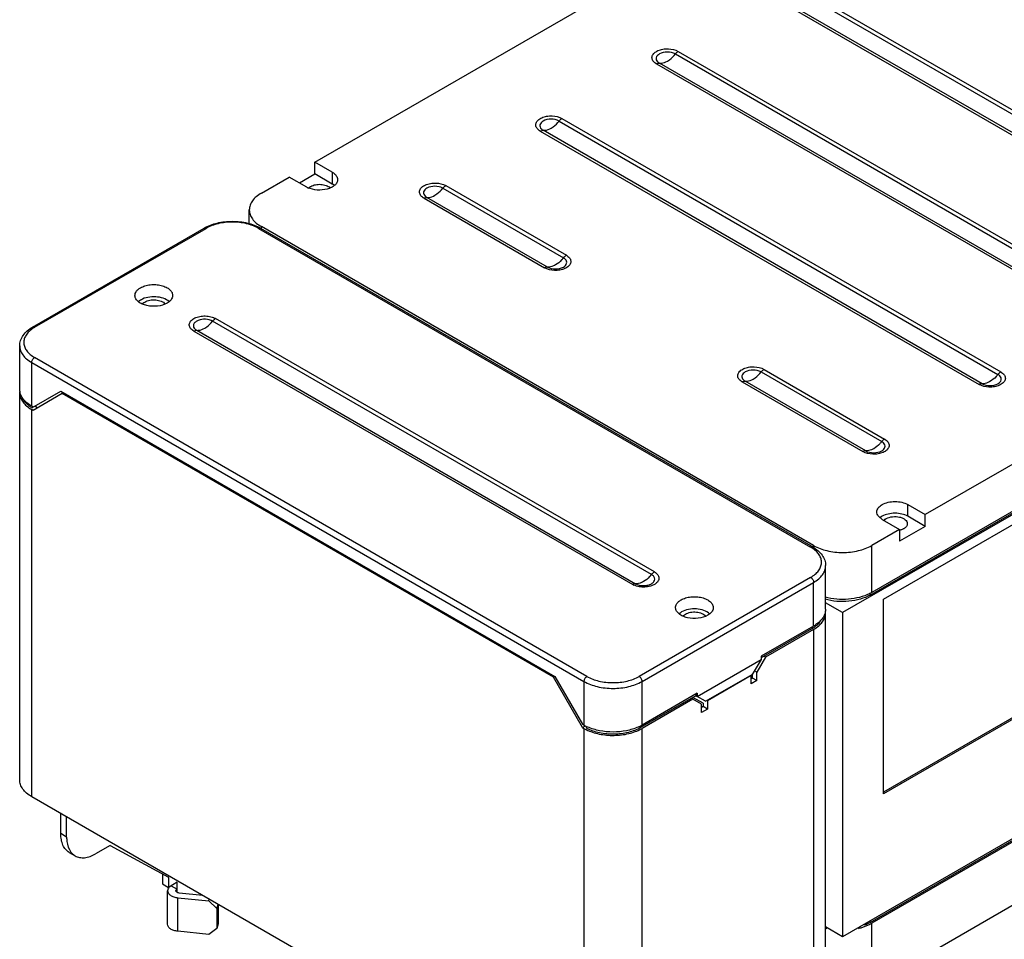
# Model space of a CAD drawing. Header units: millimetres. Extents: x 90 to 697, y 280 to 818.
# Tile 2 of 5: x 90 to 329, y 404 to 628. Entities that reach past the tile are written whole.
import ezdxf

# ---------------------------------------------------------------- set-up
doc = ezdxf.new("R2010")
doc.units = ezdxf.units.MM
doc.header["$LTSCALE"] = 71.432135
doc.layers.get('0').update_dxf_attribs({"linetype": 'CONTINUOUS'})

msp = doc.modelspace()

# ---------------------------------------------------------------- linework, layer by layer
at = {"color": 7, "linetype": 'Continuous'}
for p, q in [((161.63, 592.86), (419.08, 741.5)), ((673.56, 704.71), (290.04, 483.28)), ((567.58, 655.77), (310.12, 507.13)), ((296.76, 487.57), (578.54, 650.26)), ((578.89, 650.87), (297.11, 488.18)), ((277.62, 635.52), (384.4, 573.88)), ((278.33, 636.15), (385.1, 574.5)), ((273.04, 633.09), (379.81, 571.45)), ((380.52, 571.64), (273.74, 633.28)), ((673.56, 625.87), (290.04, 404.45)), ((296.76, 407.92), (673.56, 625.47)), ((673.56, 625.06), (297.11, 407.72)), ((249.34, 619.19), (356.11, 557.55)), ((250.05, 619.82), (356.82, 558.17)), ((244.75, 616.76), (351.53, 555.12)), ((352.23, 555.31), (245.46, 616.95)), ((297.11, 392.37), (673.56, 609.71)), ((221.06, 602.86), (327.83, 541.22)), ((221.76, 603.49), (328.53, 541.84)), ((216.47, 600.43), (323.24, 538.79)), ((323.95, 538.98), (217.18, 600.62)), ((161.63, 590), (161.63, 592.86)), ((165.87, 590.41), (161.63, 592.86)), ((157.88, 587.84), (161.63, 590)), ((165.87, 587.55), (161.63, 590)), ((165.87, 590.41), (165.87, 587.55)), ((148.62, 585.34), (155.41, 589.26)), ((159.65, 586.81), (155.41, 589.26)), ((193.48, 587.16), (222.82, 570.22)), ((192.77, 586.53), (222.12, 569.59)), ((188.19, 584.1), (217.53, 567.16)), ((218.24, 567.35), (188.89, 584.29)), ((145.69, 577.82), (145.69, 581.26)), ((92.96, 552.73), (134.68, 576.82)), ((93.46, 552.69), (135.18, 576.77)), ((134.68, 576.82), (135.18, 576.77)), ((147.91, 576.77), (148.41, 576.82)), ((147.91, 576.77), (282.26, 499.21)), ((148.41, 576.82), (282.76, 499.26)), ((148.62, 576.7), (148.62, 577.18)), ((282.97, 499.61), (148.62, 577.18)), ((243.54, 492.56), (136.77, 554.2)), ((244.25, 493.18), (137.47, 554.83)), ((93.46, 552.69), (92.96, 552.73)), ((132.18, 551.77), (238.96, 490.13)), ((132.89, 551.96), (239.66, 490.32)), ((89.83, 537.58), (89.83, 548.19)), ((92.76, 533.5), (92.76, 544.11)), ((92.76, 544.11), (227.11, 466.55)), ((227.81, 467.77), (93.46, 545.34)), ((270.2, 541.83), (299.55, 524.89)), ((270.91, 542.46), (300.25, 525.51)), ((265.61, 539.4), (294.96, 522.46)), ((295.66, 522.65), (266.32, 539.59)), ((89.83, 442.58), (89.83, 536.76)), ((92.77, 533.09), (99.83, 537.17)), ((99.83, 537.17), (220.04, 467.77)), ((100.18, 536.56), (100.53, 536.76)), ((100.18, 536.56), (93.11, 532.48)), ((219.68, 467.57), (100.18, 536.56)), ((93.11, 533.29), (92.76, 533.5)), ((92.76, 438.5), (92.76, 532.68)), ((93.11, 532.48), (92.76, 532.68)), ((93.82, 533.29), (93.82, 533.7)), ((94.17, 533.09), (93.82, 533.29)), ((299.94, 486.55), (377.01, 531.05)), ((305.88, 506.72), (305.88, 509.58)), ((305.88, 509.58), (310.12, 507.13)), ((299.66, 505.98), (303.9, 503.53)), ((310.12, 504.27), (305.88, 506.72)), ((310.12, 504.27), (310.12, 507.13)), ((303.9, 503.53), (297.11, 499.61)), ((310.12, 504.27), (303.9, 500.68)), ((303.9, 503.53), (303.9, 500.68)), ((282.76, 499.26), (282.26, 499.21)), ((282.97, 499.61), (282.97, 499.07)), ((297.11, 488.18), (297.11, 499.61)), ((285.9, 484.1), (285.9, 494.72)), ((282.26, 491.86), (240.54, 467.77)), ((241.25, 466.55), (282.97, 490.63)), ((282.97, 480.02), (282.97, 490.63)), ((296.76, 487.57), (296.76, 488.07)), ((299.94, 439.19), (299.94, 486.55)), ((290.04, 483.28), (285.9, 485.68)), ((376.66, 483.9), (299.94, 439.6)), ((285.9, 389.1), (285.9, 483.28)), ((290.04, 483.28), (290.04, 404.45)), ((377.01, 483.69), (299.94, 439.19)), ((282.97, 480.02), (270.24, 472.67)), ((282.61, 479.41), (270.24, 472.26)), ((282.97, 479.2), (271.3, 472.47)), ((282.61, 479.81), (282.61, 479.41)), ((282.97, 479.2), (282.97, 385.02)), ((271.3, 472.47), (269.18, 468.79)), ((270.24, 472.67), (270.24, 471.85)), ((271.3, 472.47), (270.95, 472.67)), ((254.68, 462.87), (270.24, 471.85)), ((270.24, 471.85), (268.01, 468.24)), ((219.68, 467.57), (220.04, 467.77)), ((226.75, 455.32), (219.68, 467.57)), ((220.04, 467.77), (226.75, 456.14)), ((256.69, 461.71), (268.01, 468.24)), ((267.77, 467.98), (257.16, 461.85)), ((267.65, 468.04), (267.77, 467.98)), ((267.77, 465.93), (267.77, 467.98)), ((268.12, 467.36), (267.77, 467.16)), ((268.12, 467.36), (268.12, 468.42)), ((269.18, 466.75), (268.12, 467.36)), ((269.18, 468.79), (268.57, 469.15)), ((269.18, 466.75), (269.18, 468.79)), ((227.11, 466.55), (227.11, 455.93)), ((241.25, 455.93), (241.25, 466.55)), ((269.18, 466.75), (267.77, 465.93)), ((254.33, 463.08), (240.9, 455.32)), ((254.68, 463.69), (241.25, 455.93)), ((253.27, 462.46), (253.62, 462.26)), ((256.1, 461.24), (253.62, 462.67)), ((254.33, 463.48), (254.33, 463.08)), ((254.33, 463.08), (254.68, 462.87)), ((254.68, 463.69), (254.68, 462.87)), ((256.69, 461.71), (254.68, 462.87)), ((253.62, 462.26), (241.25, 455.12)), ((255.74, 461.03), (253.62, 462.26)), ((255.74, 458.99), (255.74, 461.03)), ((256.1, 460.42), (255.74, 460.22)), ((256.1, 461.24), (256.1, 460.42)), ((257.16, 459.81), (256.1, 460.42)), ((257.16, 461.85), (257.05, 461.92)), ((257.16, 461.85), (257.16, 459.81)), ((257.16, 459.81), (255.74, 458.99)), ((227.11, 455.93), (226.75, 456.14)), ((226.75, 455.32), (227.46, 455.73)), ((226.75, 455.32), (227.11, 455.12)), ((240.9, 455.32), (240.9, 455.77)), ((227.11, 455.12), (227.11, 360.93)), ((241.25, 360.93), (241.25, 455.12)), ((227.11, 360.93), (92.76, 438.5)), ((99.83, 429.52), (99.83, 434.42)), ((101.24, 428.7), (101.24, 433.6)), ((101.24, 428.7), (99.83, 429.52)), ((111.85, 426.66), (108.31, 424.62)), ((111.85, 426.66), (125.99, 418.9)), ((101.9, 424.94), (103.31, 424.12)), ((124.58, 419.68), (124.58, 417.27)), ((124.58, 417.27), (125.99, 416.45)), ((125.99, 418.9), (125.99, 416.45)), ((128.11, 417.68), (125.99, 416.45)), ((126.7, 416.86), (128.11, 416.04)), ((128.11, 415.25), (128.11, 417.68)), ((125.82, 407.47), (125.82, 415.64)), ((127.82, 415.64), (128.11, 416.04)), ((134.35, 414.49), (128.64, 415.07)), ((128.3, 405.76), (128.3, 413.93)), ((128.3, 413.93), (135.82, 413.16)), ((135.82, 413.16), (135.94, 413.57)), ((137.79, 411.33), (135.82, 413.16)), ((137.79, 411.33), (138.09, 412.32)), ((138.14, 412.3), (138.14, 407.57)), ((137.79, 411.33), (137.79, 406.43)), ((138.14, 407.57), (137.79, 406.43)), ((296.76, 407.92), (296.76, 408.33)), ((297.11, 389.51), (297.11, 407.72)), ((135.82, 405), (128.3, 405.76)), ((137.79, 406.43), (135.82, 405)), ((290.04, 404.45), (285.9, 406.84))]:
    msp.add_line(p, q, dxfattribs=at)
for centre, radius, start, end in [((161.86, 590.65), 4.43, 240.0622, 244.6525), ((97.52, 545.66), 8.11, 119.9828, 122.7575), ((93.18, 536.76), 3.36, 172.992, 179.9895), ((97.13, 540.28), 8.77, 236.8087, 238.4628), ((97.08, 539.82), 7.99, 235.3739, 237.325), ((97.34, 540.61), 9.16, 238.4619, 240.0058), ((97.63, 539.91), 7.63, 236.9858, 240.0211), ((301.18, 503.93), 3.17, 128.7085, 129.9441), ((278.21, 492.18), 8.11, 57.2429, 60.0177), ((240.86, 493.43), 3.81, 240.0536, 245.2246), ((241.06, 492.74), 2.8, 240.0688, 245.2399), ((292.22, 496.65), 9.78, 297.2243, 299.978), ((282.54, 483.28), 3.36, 0.0105, 7.0075), ((278.44, 486.64), 8.35, 299.9523, 304.5501), ((278.49, 486.96), 8.96, 299.9771, 303.1747), ((231.94, 464.31), 9.67, 240.0119, 242.0116), ((232.36, 465.1), 10.57, 242.0314, 245.4442), ((232.62, 465.66), 11.19, 245.4143, 245.7198), ((235.89, 465.33), 10.83, 294.2649, 296.7566), ((236.31, 464.49), 9.88, 296.744, 299.9706), ((232.07, 463.73), 9.94, 240.0371, 243.6494), ((236.47, 463.4), 9.57, 298.6501, 299.9947), ((127.38, 415.33), 1.64, 138.4463, 139.769), ((289.6, 420.63), 14.57, 254.7417, 256.558)]:
    msp.add_arc(centre, radius, start, end, dxfattribs=at)
msp.add_ellipse((234.18, 459.61), major_axis=(-6.72, 11.64), ratio=0.577347, start_param=1.570792, end_param=1.623448, dxfattribs=at)
for points, knots in [([(244.17, 617.2), (243.97, 617.4), (243.63, 617.87), (243.65, 618.76), (244.22, 619.52), (245.15, 620.07), (246.33, 620.41), (248.02, 620.51), (249.33, 620.23), (250.05, 619.82)], [0, 0, 0, 0, 0.099654, 0.18933, 0.290159, 0.413598, 0.557574, 0.712197, 1, 1, 1, 1]), ([(245.46, 619.19), (245.11, 618.99), (244.61, 618.53), (244.67, 617.72), (244.89, 617.41), (245.03, 617.27)], [0, 0, 0, 0, 0.522838, 0.748015, 1, 1, 1, 1]), ([(249.34, 619.19), (248.76, 619.53), (247.4, 619.79), (246.04, 619.53), (245.46, 619.19)], [0, 0, 0, 0, 0.500117, 1, 1, 1, 1]), ([(247.4, 617.47), (247.57, 617.57), (248.3, 618.05), (248.92, 618.67), (249.34, 619.19)], [0, 0, 0, 0, 0.232517, 1, 1, 1, 1]), ([(249.34, 619.19), (249.39, 619.26), (249.6, 619.5), (249.85, 619.7), (250.05, 619.82)], [0, 0, 0, 0, 0.266266, 1, 1, 1, 1]), ([(244.75, 616.76), (244.7, 616.79), (244.49, 616.92), (244.3, 617.07), (244.17, 617.2)], [0, 0, 0, 0, 0.263446, 1, 1, 1, 1]), ([(244.75, 616.76), (244.81, 616.8), (245.03, 616.91), (245.28, 616.97), (245.46, 616.95)], [0, 0, 0, 0, 0.27974, 1, 1, 1, 1]), ([(245.03, 617.27), (245.06, 617.24), (245.19, 617.12), (245.34, 617.02), (245.46, 616.95)], [0, 0, 0, 0, 0.237029, 1, 1, 1, 1]), ([(245.46, 616.95), (245.61, 616.94), (246.29, 616.95), (246.95, 617.21), (247.4, 617.47)], [0, 0, 0, 0, 0.224587, 1, 1, 1, 1]), ([(215.89, 600.87), (215.68, 601.07), (215.35, 601.54), (215.37, 602.43), (215.94, 603.19), (216.86, 603.74), (218.05, 604.08), (219.73, 604.19), (221.04, 603.9), (221.76, 603.49)], [0, 0, 0, 0, 0.099654, 0.18933, 0.290159, 0.413598, 0.557574, 0.712197, 1, 1, 1, 1]), ([(217.18, 602.86), (216.83, 602.66), (216.33, 602.2), (216.38, 601.39), (216.61, 601.08), (216.75, 600.94)], [0, 0, 0, 0, 0.522838, 0.748015, 1, 1, 1, 1]), ([(221.06, 602.86), (220.48, 603.2), (219.12, 603.46), (217.75, 603.2), (217.18, 602.86)], [0, 0, 0, 0, 0.500117, 1, 1, 1, 1]), ([(219.12, 601.14), (219.29, 601.24), (220.02, 601.72), (220.64, 602.34), (221.06, 602.86)], [0, 0, 0, 0, 0.232517, 1, 1, 1, 1]), ([(221.06, 602.86), (221.11, 602.93), (221.32, 603.17), (221.56, 603.37), (221.76, 603.49)], [0, 0, 0, 0, 0.266266, 1, 1, 1, 1]), ([(216.47, 600.43), (216.41, 600.46), (216.21, 600.59), (216.01, 600.74), (215.89, 600.87)], [0, 0, 0, 0, 0.263446, 1, 1, 1, 1]), ([(216.47, 600.43), (216.53, 600.47), (216.75, 600.58), (217, 600.64), (217.18, 600.62)], [0, 0, 0, 0, 0.27974, 1, 1, 1, 1]), ([(216.75, 600.94), (216.78, 600.91), (216.91, 600.79), (217.06, 600.69), (217.18, 600.62)], [0, 0, 0, 0, 0.237029, 1, 1, 1, 1]), ([(217.18, 600.62), (217.33, 600.61), (218.01, 600.62), (218.66, 600.88), (219.12, 601.14)], [0, 0, 0, 0, 0.224587, 1, 1, 1, 1]), ([(165.87, 590.41), (166.23, 590.2), (166.86, 589.72), (167.16, 588.95), (167.16, 588.61)], [0, 0, 0, 0, 0.550853, 1, 1, 1, 1]), ([(167.16, 588.61), (167.16, 588.37), (167.02, 587.84), (166.47, 587.18), (165.65, 586.65), (164.23, 586.13), (162.25, 585.97), (160.66, 586.32), (159.96, 586.65)], [0, 0, 0, 0, 0.08692, 0.18553, 0.301237, 0.433179, 0.723128, 1, 1, 1, 1]), ([(160.21, 586.66), (160.3, 586.75), (160.44, 586.86), (160.6, 586.95), (160.64, 586.98)], [0, 0, 0, 0, 0.738576, 1, 1, 1, 1]), ([(160.64, 586.98), (160.99, 587.18), (161.81, 587.45), (163.1, 587.53), (164.33, 587.29), (165.05, 586.91), (165.32, 586.66)], [0, 0, 0, 0, 0.245539, 0.516825, 0.778706, 1, 1, 1, 1]), ([(187.6, 584.54), (187.4, 584.74), (187.06, 585.21), (187.09, 586.1), (187.66, 586.86), (188.58, 587.41), (189.76, 587.75), (191.45, 587.86), (192.76, 587.57), (193.48, 587.16)], [0, 0, 0, 0, 0.099654, 0.18933, 0.290159, 0.413598, 0.557574, 0.712197, 1, 1, 1, 1]), ([(192.77, 586.53), (192.2, 586.87), (190.83, 587.13), (189.47, 586.87), (188.89, 586.53)], [0, 0, 0, 0, 0.500117, 1, 1, 1, 1]), ([(192.77, 586.53), (192.82, 586.6), (193.03, 586.84), (193.28, 587.04), (193.48, 587.16)], [0, 0, 0, 0, 0.266266, 1, 1, 1, 1]), ([(148.62, 585.34), (148.18, 585.09), (147.38, 584.54), (146.43, 583.54), (145.83, 582.44), (145.69, 581.64), (145.69, 581.26)], [0, 0, 0, 0, 0.289705, 0.549091, 0.782218, 1, 1, 1, 1]), ([(188.19, 584.1), (188.13, 584.14), (187.92, 584.26), (187.73, 584.41), (187.6, 584.54)], [0, 0, 0, 0, 0.263446, 1, 1, 1, 1]), ([(188.89, 586.53), (188.54, 586.33), (188.04, 585.87), (188.1, 585.06), (188.33, 584.75), (188.46, 584.61)], [0, 0, 0, 0, 0.522838, 0.748015, 1, 1, 1, 1]), ([(188.46, 584.61), (188.49, 584.58), (188.63, 584.46), (188.77, 584.36), (188.89, 584.29)], [0, 0, 0, 0, 0.237029, 1, 1, 1, 1]), ([(188.89, 584.29), (189.04, 584.28), (189.72, 584.29), (190.38, 584.55), (190.83, 584.81)], [0, 0, 0, 0, 0.224587, 1, 1, 1, 1]), ([(190.83, 584.81), (191.01, 584.91), (191.73, 585.39), (192.35, 586.01), (192.77, 586.53)], [0, 0, 0, 0, 0.232517, 1, 1, 1, 1]), ([(188.19, 584.1), (188.25, 584.14), (188.46, 584.25), (188.72, 584.31), (188.89, 584.29)], [0, 0, 0, 0, 0.27974, 1, 1, 1, 1]), ([(145.69, 581.26), (145.69, 580.88), (145.83, 580.09), (146.43, 578.98), (147.38, 577.98), (148.18, 577.43), (148.62, 577.18)], [0, 0, 0, 0, 0.217782, 0.450908, 0.710295, 1, 1, 1, 1]), ([(134.68, 576.82), (135.67, 577.39), (137.93, 578.22), (141.55, 578.61), (145.16, 578.22), (147.43, 577.39), (148.41, 576.82)], [0, 0, 0, 0, 0.239144, 0.500002, 0.760859, 1, 1, 1, 1]), ([(147.91, 576.77), (147.01, 577.29), (144.91, 578.05), (141.55, 578.42), (138.19, 578.05), (136.09, 577.29), (135.18, 576.77)], [0, 0, 0, 0, 0.237229, 0.500001, 0.762772, 1, 1, 1, 1]), ([(222.82, 570.22), (222.76, 570.18), (222.5, 570.01), (222.27, 569.78), (222.12, 569.59)], [0, 0, 0, 0, 0.232517, 1, 1, 1, 1]), ([(222.82, 570.22), (222.88, 570.18), (223.09, 570.05), (223.29, 569.89), (223.42, 569.76)], [0, 0, 0, 0, 0.264013, 1, 1, 1, 1]), ([(223.42, 569.76), (223.62, 569.56), (223.95, 569.09), (223.91, 568.2), (223.34, 567.45), (222.41, 566.9), (221.23, 566.57), (219.55, 566.47), (218.25, 566.75), (217.53, 567.16)], [0, 0, 0, 0, 0.099138, 0.188797, 0.289947, 0.41369, 0.557797, 0.71239, 1, 1, 1, 1]), ([(220.18, 567.87), (220.01, 567.78), (219.41, 567.47), (218.72, 567.31), (218.24, 567.35)], [0, 0, 0, 0, 0.279722, 1, 1, 1, 1]), ([(222.12, 569.59), (221.97, 569.41), (221.4, 568.76), (220.73, 568.19), (220.18, 567.87)], [0, 0, 0, 0, 0.266266, 1, 1, 1, 1]), ([(222.56, 569.26), (222.53, 569.29), (222.39, 569.42), (222.24, 569.52), (222.12, 569.59)], [0, 0, 0, 0, 0.236517, 1, 1, 1, 1]), ([(222.12, 567.35), (222.46, 567.55), (222.96, 568.01), (222.91, 568.81), (222.69, 569.12), (222.56, 569.26)], [0, 0, 0, 0, 0.52381, 0.748987, 1, 1, 1, 1]), ([(218.24, 567.35), (218.18, 567.36), (217.93, 567.35), (217.7, 567.26), (217.53, 567.16)], [0, 0, 0, 0, 0.22457, 1, 1, 1, 1]), ([(218.24, 567.35), (218.81, 567.02), (220.18, 566.76), (221.54, 567.02), (222.12, 567.35)], [0, 0, 0, 0, 0.500017, 1, 1, 1, 1]), ([(119.21, 562.31), (119.56, 562.51), (120.34, 562.83), (121.61, 563.08), (122.96, 563.11), (124.26, 562.92), (125.42, 562.51), (126.33, 561.93), (126.93, 561.19), (127.05, 560.61), (127.03, 560.34)], [0, 0, 0, 0, 0.129604, 0.272279, 0.420386, 0.565212, 0.698683, 0.815084, 0.91338, 1, 1, 1, 1]), ([(117.87, 560.34), (117.86, 560.53), (117.91, 560.91), (118.18, 561.44), (118.62, 561.93), (119, 562.19), (119.21, 562.31)], [0, 0, 0, 0, 0.218048, 0.450181, 0.709148, 1, 1, 1, 1]), ([(125.7, 558.57), (125, 558.17), (123.33, 557.71), (121.22, 557.8), (119.66, 558.3), (118.73, 558.84), (118.08, 559.52), (117.89, 560.08), (117.87, 560.34)], [0, 0, 0, 0, 0.268151, 0.558427, 0.692848, 0.811466, 0.912378, 1, 1, 1, 1]), ([(119.34, 559.38), (119.29, 559.35), (119.08, 559.22), (118.89, 559.08), (118.75, 558.96)], [0, 0, 0, 0, 0.260659, 1, 1, 1, 1]), ([(126.16, 558.96), (125.76, 559.31), (124.7, 559.86), (122.91, 560.19), (121.04, 560.07), (119.85, 559.67), (119.34, 559.38)], [0, 0, 0, 0, 0.222766, 0.484775, 0.755313, 1, 1, 1, 1]), ([(119.69, 558.41), (119.73, 558.45), (119.9, 558.62), (120.1, 558.76), (120.26, 558.85)], [0, 0, 0, 0, 0.234564, 1, 1, 1, 1]), ([(120.26, 558.85), (120.63, 559.07), (121.53, 559.36), (122.91, 559.42), (124.22, 559.14), (124.96, 558.69), (125.22, 558.41)], [0, 0, 0, 0, 0.248512, 0.522706, 0.784001, 1, 1, 1, 1]), ([(127.03, 560.34), (127.01, 560), (126.68, 559.26), (126.06, 558.78), (125.7, 558.57)], [0, 0, 0, 0, 0.450483, 1, 1, 1, 1]), ([(132.18, 551.77), (131.89, 551.94), (131.39, 552.32), (131.06, 553.05), (131.1, 553.6), (131.33, 554.16), (131.97, 554.77), (133.03, 555.24), (134.31, 555.48), (135.65, 555.45), (136.52, 555.24), (136.93, 555.09)], [0, 0, 0, 0, 0.115471, 0.210271, 0.255638, 0.303193, 0.412492, 0.54555, 0.696256, 0.852325, 1, 1, 1, 1]), ([(132.89, 554.2), (132.66, 554.07), (132.27, 553.77), (132, 553.08), (132.27, 552.39), (132.66, 552.09), (132.89, 551.96)], [0, 0, 0, 0, 0.275404, 0.499984, 0.724565, 1, 1, 1, 1]), ([(136.37, 554.39), (135.8, 554.61), (134.59, 554.77), (133.39, 554.49), (132.89, 554.2)], [0, 0, 0, 0, 0.511005, 1, 1, 1, 1]), ([(134.83, 552.48), (135, 552.58), (135.73, 553.06), (136.35, 553.68), (136.77, 554.2)], [0, 0, 0, 0, 0.23252, 1, 1, 1, 1]), ([(136.77, 554.2), (136.74, 554.22), (136.61, 554.29), (136.47, 554.35), (136.37, 554.39)], [0, 0, 0, 0, 0.241988, 1, 1, 1, 1]), ([(136.77, 554.2), (136.82, 554.27), (137.03, 554.5), (137.27, 554.71), (137.47, 554.83)], [0, 0, 0, 0, 0.266266, 1, 1, 1, 1]), ([(136.93, 555.09), (136.98, 555.07), (137.16, 554.99), (137.34, 554.9), (137.47, 554.83)], [0, 0, 0, 0, 0.25797, 1, 1, 1, 1]), ([(89.83, 548.19), (89.83, 548.64), (89.98, 549.55), (90.65, 550.8), (91.67, 551.89), (92.51, 552.47), (92.96, 552.73)], [0, 0, 0, 0, 0.232002, 0.471447, 0.725661, 1, 1, 1, 1]), ([(93.13, 552.48), (92.77, 552.25), (92.12, 551.75), (91.36, 550.86), (90.9, 549.89), (90.77, 548.86), (91, 547.85), (91.55, 546.9), (92.39, 546.03), (93.08, 545.56), (93.46, 545.34)], [0, 0, 0, 0, 0.14197, 0.269271, 0.384713, 0.493839, 0.604067, 0.722448, 0.853803, 1, 1, 1, 1]), ([(132.18, 551.77), (132.24, 551.8), (132.46, 551.92), (132.71, 551.98), (132.89, 551.96)], [0, 0, 0, 0, 0.27974, 1, 1, 1, 1]), ([(132.89, 551.96), (133.04, 551.95), (133.72, 551.96), (134.37, 552.22), (134.83, 552.48)], [0, 0, 0, 0, 0.224587, 1, 1, 1, 1]), ([(89.83, 548.19), (89.83, 547.81), (89.97, 547.02), (90.57, 545.91), (91.52, 544.91), (92.32, 544.37), (92.76, 544.11)], [0, 0, 0, 0, 0.217775, 0.450934, 0.710226, 1, 1, 1, 1]), ([(92.76, 544.11), (92.76, 544.35), (92.92, 544.83), (93.25, 545.22), (93.46, 545.34)], [0, 0, 0, 0, 0.500002, 1, 1, 1, 1]), ([(265.03, 539.84), (264.83, 540.04), (264.49, 540.51), (264.51, 541.4), (265.08, 542.16), (266.01, 542.71), (267.19, 543.04), (268.88, 543.15), (270.19, 542.87), (270.91, 542.46)], [0, 0, 0, 0, 0.099654, 0.18933, 0.290159, 0.413598, 0.557574, 0.712197, 1, 1, 1, 1]), ([(266.32, 541.83), (265.97, 541.63), (265.47, 541.17), (265.53, 540.35), (265.75, 540.05), (265.89, 539.91)], [0, 0, 0, 0, 0.522838, 0.748015, 1, 1, 1, 1]), ([(270.2, 541.83), (269.62, 542.16), (268.26, 542.43), (266.9, 542.16), (266.32, 541.83)], [0, 0, 0, 0, 0.500117, 1, 1, 1, 1]), ([(268.26, 540.11), (268.43, 540.21), (269.16, 540.69), (269.78, 541.31), (270.2, 541.83)], [0, 0, 0, 0, 0.232517, 1, 1, 1, 1]), ([(270.2, 541.83), (270.25, 541.9), (270.46, 542.13), (270.71, 542.34), (270.91, 542.46)], [0, 0, 0, 0, 0.266266, 1, 1, 1, 1]), ([(329.14, 541.39), (329.34, 541.19), (329.66, 540.71), (329.63, 539.82), (329.05, 539.08), (328.13, 538.53), (326.95, 538.2), (325.26, 538.09), (323.96, 538.38), (323.24, 538.79)], [0, 0, 0, 0, 0.099138, 0.188797, 0.289947, 0.41369, 0.557797, 0.71239, 1, 1, 1, 1]), ([(328.53, 541.84), (328.47, 541.81), (328.21, 541.63), (327.98, 541.41), (327.83, 541.22)], [0, 0, 0, 0, 0.232517, 1, 1, 1, 1]), ([(328.53, 541.84), (328.59, 541.81), (328.81, 541.68), (329.01, 541.52), (329.14, 541.39)], [0, 0, 0, 0, 0.264013, 1, 1, 1, 1]), ([(265.61, 539.4), (265.56, 539.43), (265.35, 539.56), (265.16, 539.71), (265.03, 539.84)], [0, 0, 0, 0, 0.263446, 1, 1, 1, 1]), ([(265.61, 539.4), (265.67, 539.44), (265.89, 539.55), (266.14, 539.61), (266.32, 539.59)], [0, 0, 0, 0, 0.27974, 1, 1, 1, 1]), ([(265.89, 539.91), (265.92, 539.88), (266.05, 539.76), (266.2, 539.66), (266.32, 539.59)], [0, 0, 0, 0, 0.237029, 1, 1, 1, 1]), ([(266.32, 539.59), (266.47, 539.58), (267.15, 539.59), (267.81, 539.85), (268.26, 540.11)], [0, 0, 0, 0, 0.224587, 1, 1, 1, 1]), ([(323.95, 538.98), (323.89, 538.98), (323.65, 538.98), (323.41, 538.88), (323.24, 538.79)], [0, 0, 0, 0, 0.22457, 1, 1, 1, 1]), ([(325.89, 539.5), (325.73, 539.41), (325.13, 539.1), (324.43, 538.94), (323.95, 538.98)], [0, 0, 0, 0, 0.279722, 1, 1, 1, 1]), ([(323.95, 538.98), (324.52, 538.65), (325.89, 538.38), (327.25, 538.65), (327.83, 538.98)], [0, 0, 0, 0, 0.500017, 1, 1, 1, 1]), ([(327.83, 541.22), (327.68, 541.04), (327.12, 540.39), (326.44, 539.82), (325.89, 539.5)], [0, 0, 0, 0, 0.266266, 1, 1, 1, 1]), ([(328.27, 540.89), (328.24, 540.92), (328.1, 541.04), (327.95, 541.15), (327.83, 541.22)], [0, 0, 0, 0, 0.236517, 1, 1, 1, 1]), ([(327.83, 538.98), (328.18, 539.18), (328.67, 539.63), (328.62, 540.44), (328.4, 540.75), (328.27, 540.89)], [0, 0, 0, 0, 0.52381, 0.748987, 1, 1, 1, 1]), ([(89.97, 536.6), (89.95, 536.68), (89.86, 537), (89.83, 537.33), (89.83, 537.58)], [0, 0, 0, 0, 0.253403, 1, 1, 1, 1]), ([(89.83, 536.76), (89.83, 536.41), (89.94, 535.69), (90.45, 534.66), (91.26, 533.72), (91.95, 533.19), (92.33, 532.94)], [0, 0, 0, 0, 0.221223, 0.455867, 0.713782, 1, 1, 1, 1]), ([(90.91, 534.96), (90.8, 535.09), (90.4, 535.58), (90.1, 536.16), (89.97, 536.6)], [0, 0, 0, 0, 0.265353, 1, 1, 1, 1]), ([(92.54, 533.25), (92.36, 533.37), (91.72, 533.85), (91.15, 534.46), (90.85, 534.97)], [0, 0, 0, 0, 0.270387, 1, 1, 1, 1]), ([(92.76, 533.5), (92.57, 533.6), (91.91, 534.02), (91.29, 534.53), (90.91, 534.96)], [0, 0, 0, 0, 0.266669, 1, 1, 1, 1]), ([(300.85, 525.06), (301.05, 524.86), (301.38, 524.38), (301.34, 523.5), (300.77, 522.75), (299.84, 522.2), (298.66, 521.87), (296.98, 521.76), (295.67, 522.05), (294.96, 522.46)], [0, 0, 0, 0, 0.099138, 0.188797, 0.289947, 0.41369, 0.557797, 0.71239, 1, 1, 1, 1]), ([(299.55, 524.89), (299.4, 524.71), (298.83, 524.06), (298.16, 523.49), (297.6, 523.17)], [0, 0, 0, 0, 0.266266, 1, 1, 1, 1]), ([(300.25, 525.51), (300.19, 525.48), (299.92, 525.3), (299.7, 525.08), (299.55, 524.89)], [0, 0, 0, 0, 0.232517, 1, 1, 1, 1]), ([(299.99, 524.56), (299.96, 524.59), (299.82, 524.71), (299.67, 524.82), (299.55, 524.89)], [0, 0, 0, 0, 0.236517, 1, 1, 1, 1]), ([(300.25, 525.51), (300.31, 525.48), (300.52, 525.35), (300.72, 525.19), (300.85, 525.06)], [0, 0, 0, 0, 0.264013, 1, 1, 1, 1]), ([(295.66, 522.65), (295.61, 522.65), (295.36, 522.65), (295.12, 522.55), (294.96, 522.46)], [0, 0, 0, 0, 0.22457, 1, 1, 1, 1]), ([(297.6, 523.17), (297.44, 523.08), (296.84, 522.77), (296.15, 522.61), (295.66, 522.65)], [0, 0, 0, 0, 0.279722, 1, 1, 1, 1]), ([(295.66, 522.65), (296.24, 522.32), (297.6, 522.05), (298.97, 522.32), (299.55, 522.65)], [0, 0, 0, 0, 0.500017, 1, 1, 1, 1]), ([(299.55, 522.65), (299.89, 522.85), (300.39, 523.3), (300.34, 524.11), (300.12, 524.42), (299.99, 524.56)], [0, 0, 0, 0, 0.52381, 0.748987, 1, 1, 1, 1]), ([(299.66, 509.58), (300.1, 509.83), (301.12, 510.2), (302.77, 510.38), (304.41, 510.2), (305.44, 509.83), (305.88, 509.58)], [0, 0, 0, 0, 0.237252, 0.5, 0.762747, 1, 1, 1, 1]), ([(298.37, 507.78), (298.37, 508.12), (298.67, 508.89), (299.29, 509.37), (299.66, 509.58)], [0, 0, 0, 0, 0.449164, 1, 1, 1, 1]), ([(299.66, 505.98), (299.29, 506.19), (298.67, 506.67), (298.37, 507.44), (298.37, 507.78)], [0, 0, 0, 0, 0.550837, 1, 1, 1, 1]), ([(305.88, 506.72), (305.44, 506.97), (304.41, 507.34), (302.77, 507.52), (301.12, 507.34), (300.1, 506.97), (299.66, 506.72)], [0, 0, 0, 0, 0.237253, 0.500001, 0.762748, 1, 1, 1, 1]), ([(300.08, 505.69), (300.12, 505.73), (300.28, 505.91), (300.48, 506.05), (300.65, 506.15)], [0, 0, 0, 0, 0.233979, 1, 1, 1, 1]), ([(300.65, 506.15), (301.11, 506.41), (302.22, 506.71), (303.62, 506.64), (304.65, 506.3), (305.25, 505.93), (305.66, 505.47), (305.77, 505.09), (305.77, 504.92)], [0, 0, 0, 0, 0.269904, 0.561309, 0.695452, 0.813138, 0.912855, 1, 1, 1, 1]), ([(304.89, 503.7), (304.82, 503.66), (304.54, 503.51), (304.24, 503.4), (304, 503.34)], [0, 0, 0, 0, 0.235682, 1, 1, 1, 1]), ([(305.77, 504.92), (305.77, 504.69), (305.56, 504.17), (305.14, 503.84), (304.89, 503.7)], [0, 0, 0, 0, 0.449168, 1, 1, 1, 1]), ([(282.26, 491.86), (282.64, 492.08), (283.34, 492.55), (284.18, 493.42), (284.73, 494.37), (284.95, 495.38), (284.83, 496.41), (284.37, 497.38), (283.61, 498.27), (282.96, 498.77), (282.6, 499)], [0, 0, 0, 0, 0.146196, 0.277551, 0.395931, 0.506159, 0.615285, 0.730727, 0.85803, 1, 1, 1, 1]), ([(282.76, 499.26), (283.22, 498.99), (284.06, 498.41), (285.08, 497.32), (285.74, 496.07), (285.9, 495.16), (285.9, 494.72)], [0, 0, 0, 0, 0.27434, 0.528553, 0.767996, 1, 1, 1, 1]), ([(282.97, 499.61), (283.97, 499.03), (286.31, 498.19), (290.04, 497.78), (293.77, 498.19), (296.11, 499.03), (297.11, 499.61)], [0, 0, 0, 0, 0.237241, 0.5, 0.76276, 1, 1, 1, 1]), ([(282.97, 490.63), (283.41, 490.89), (284.2, 491.43), (285.15, 492.43), (285.76, 493.54), (285.9, 494.33), (285.9, 494.72)], [0, 0, 0, 0, 0.289773, 0.549066, 0.782224, 1, 1, 1, 1]), ([(244.25, 493.18), (244.55, 493.01), (245.06, 492.61), (245.39, 491.86), (245.31, 491.29), (245.05, 490.72), (244.36, 490.12), (243.23, 489.66), (241.9, 489.45), (240.53, 489.53), (239.66, 489.79), (239.26, 489.97)], [0, 0, 0, 0, 0.114835, 0.208831, 0.254205, 0.302199, 0.413462, 0.548841, 0.700825, 0.855987, 1, 1, 1, 1]), ([(243.54, 492.56), (243.4, 492.38), (242.83, 491.72), (242.15, 491.15), (241.6, 490.84)], [0, 0, 0, 0, 0.266266, 1, 1, 1, 1]), ([(244.25, 493.18), (244.18, 493.14), (243.92, 492.97), (243.69, 492.74), (243.54, 492.56)], [0, 0, 0, 0, 0.232517, 1, 1, 1, 1]), ([(243.54, 490.32), (243.77, 490.45), (244.16, 490.75), (244.43, 491.44), (244.16, 492.13), (243.77, 492.42), (243.54, 492.56)], [0, 0, 0, 0, 0.275319, 0.499934, 0.724544, 1, 1, 1, 1]), ([(282.26, 491.86), (282.47, 491.74), (282.8, 491.35), (282.97, 490.88), (282.97, 490.63)], [0, 0, 0, 0, 0.499999, 1, 1, 1, 1]), ([(239.66, 490.32), (239.61, 490.32), (239.36, 490.32), (239.12, 490.22), (238.96, 490.13)], [0, 0, 0, 0, 0.22457, 1, 1, 1, 1]), ([(241.6, 490.84), (241.44, 490.74), (240.84, 490.44), (240.15, 490.27), (239.66, 490.32)], [0, 0, 0, 0, 0.279724, 1, 1, 1, 1]), ([(239.89, 490.2), (240.46, 489.93), (241.45, 489.78), (242.7, 489.95), (243.29, 490.17), (243.54, 490.32)], [0, 0, 0, 0, 0.504898, 0.76501, 1, 1, 1, 1]), ([(249.4, 484.41), (249.38, 484.59), (249.43, 484.97), (249.7, 485.51), (250.15, 486), (250.53, 486.26), (250.74, 486.38)], [0, 0, 0, 0, 0.218048, 0.450181, 0.709148, 1, 1, 1, 1]), ([(250.74, 486.38), (251.08, 486.58), (251.86, 486.9), (253.14, 487.15), (254.48, 487.18), (255.78, 486.98), (256.94, 486.58), (257.85, 486), (258.45, 485.26), (258.57, 484.68), (258.56, 484.41)], [0, 0, 0, 0, 0.129604, 0.272279, 0.420386, 0.565212, 0.698683, 0.815084, 0.91338, 1, 1, 1, 1]), ([(296.7, 487.96), (295.09, 487.13), (291.38, 486.25), (287.61, 486.54), (285.76, 487.05)], [0, 0, 0, 0, 0.486081, 1, 1, 1, 1]), ([(296.76, 487.57), (296.01, 487.14), (294.3, 486.45), (290.59, 485.78), (287.62, 486.01), (285.76, 486.55)], [0, 0, 0, 0, 0.230587, 0.484843, 1, 1, 1, 1]), ([(257.22, 482.64), (256.52, 482.24), (254.86, 481.78), (252.74, 481.87), (251.18, 482.37), (250.25, 482.91), (249.61, 483.59), (249.41, 484.15), (249.4, 484.41)], [0, 0, 0, 0, 0.268151, 0.558427, 0.692848, 0.811466, 0.912378, 1, 1, 1, 1]), ([(257.68, 483.02), (257.28, 483.38), (256.23, 483.93), (254.43, 484.26), (252.56, 484.14), (251.37, 483.74), (250.87, 483.45)], [0, 0, 0, 0, 0.222766, 0.484775, 0.755313, 1, 1, 1, 1]), ([(258.56, 484.41), (258.53, 484.07), (258.21, 483.32), (257.58, 482.85), (257.22, 482.64)], [0, 0, 0, 0, 0.450483, 1, 1, 1, 1]), ([(285.9, 484.1), (285.9, 483.85), (285.86, 483.52), (285.78, 483.21), (285.75, 483.13)], [0, 0, 0, 0, 0.746596, 1, 1, 1, 1]), ([(250.87, 483.45), (250.81, 483.42), (250.6, 483.29), (250.41, 483.14), (250.27, 483.02)], [0, 0, 0, 0, 0.260659, 1, 1, 1, 1]), ([(251.21, 482.48), (251.25, 482.52), (251.42, 482.69), (251.62, 482.83), (251.78, 482.92)], [0, 0, 0, 0, 0.234564, 1, 1, 1, 1]), ([(251.78, 482.92), (252.16, 483.14), (253.05, 483.43), (254.44, 483.49), (255.74, 483.21), (256.49, 482.76), (256.74, 482.48)], [0, 0, 0, 0, 0.248512, 0.522706, 0.784001, 1, 1, 1, 1]), ([(283.39, 479.46), (283.77, 479.71), (284.46, 480.24), (285.27, 481.18), (285.78, 482.21), (285.9, 482.93), (285.9, 483.28)], [0, 0, 0, 0, 0.286218, 0.544133, 0.778776, 1, 1, 1, 1]), ([(285.75, 483.13), (285.7, 482.93), (285.38, 482.13), (284.82, 481.44), (284.34, 481)], [0, 0, 0, 0, 0.232852, 1, 1, 1, 1]), ([(284.34, 481), (284.24, 480.91), (283.81, 480.55), (283.34, 480.23), (282.97, 480.02)], [0, 0, 0, 0, 0.239147, 1, 1, 1, 1]), ([(284.5, 480.96), (284.41, 480.85), (284.02, 480.4), (283.56, 480.02), (283.18, 479.76)], [0, 0, 0, 0, 0.236436, 1, 1, 1, 1]), ([(227.81, 467.77), (227.6, 467.65), (227.27, 467.27), (227.11, 466.79), (227.11, 466.55)], [0, 0, 0, 0, 0.499998, 1, 1, 1, 1]), ([(227.81, 467.77), (228.72, 467.25), (230.82, 466.49), (234.18, 466.12), (237.54, 466.49), (239.64, 467.25), (240.54, 467.77)], [0, 0, 0, 0, 0.237229, 0.500001, 0.762772, 1, 1, 1, 1]), ([(241.25, 466.55), (241.25, 466.79), (241.08, 467.27), (240.75, 467.65), (240.54, 467.77)], [0, 0, 0, 0, 0.500001, 1, 1, 1, 1]), ([(227.11, 466.55), (228.11, 465.97), (230.45, 465.12), (234.18, 464.72), (237.91, 465.12), (240.25, 465.97), (241.25, 466.55)], [0, 0, 0, 0, 0.237225, 0.500001, 0.762776, 1, 1, 1, 1]), ([(240.9, 455.32), (239.98, 454.79), (237.84, 454), (234.42, 453.59), (230.97, 453.9), (228.78, 454.62), (227.82, 455.12)], [0, 0, 0, 0, 0.235715, 0.496775, 0.759579, 1, 1, 1, 1]), ([(240.33, 455.46), (239.41, 455.05), (237.38, 454.44), (234.18, 454.14), (230.98, 454.44), (228.94, 455.05), (228.02, 455.46)], [0, 0, 0, 0, 0.240885, 0.5, 0.759114, 1, 1, 1, 1]), ([(227.66, 454.82), (228.65, 454.33), (230.89, 453.61), (234.41, 453.3), (237.91, 453.71), (240.1, 454.48), (241.05, 455.01)], [0, 0, 0, 0, 0.240945, 0.502864, 0.763241, 1, 1, 1, 1]), ([(92.76, 438.5), (92.32, 438.75), (91.52, 439.3), (90.57, 440.3), (89.97, 441.41), (89.83, 442.2), (89.83, 442.58)], [0, 0, 0, 0, 0.289778, 0.549073, 0.782228, 1, 1, 1, 1]), ([(101.9, 424.94), (101.57, 425.13), (100.95, 425.65), (100.29, 426.72), (99.9, 428.05), (99.83, 429.01), (99.83, 429.52)], [0, 0, 0, 0, 0.217773, 0.450929, 0.710223, 1, 1, 1, 1]), ([(101.24, 428.7), (101.24, 428.34), (101.31, 427.07), (101.72, 425.78), (102.27, 425.05)], [0, 0, 0, 0, 0.281142, 1, 1, 1, 1]), ([(102.27, 425.05), (102.34, 424.96), (102.64, 424.6), (103.01, 424.3), (103.31, 424.12)], [0, 0, 0, 0, 0.256568, 1, 1, 1, 1]), ([(103.31, 424.12), (103.64, 423.93), (104.4, 423.66), (105.66, 423.62), (107, 423.95), (107.87, 424.36), (108.31, 424.62)], [0, 0, 0, 0, 0.217775, 0.450931, 0.710224, 1, 1, 1, 1]), ([(126.7, 416.86), (126.64, 416.83), (126.44, 416.7), (126.26, 416.55), (126.15, 416.42)], [0, 0, 0, 0, 0.266124, 1, 1, 1, 1]), ([(126.12, 416.39), (126.03, 416.28), (125.88, 416.05), (125.82, 415.77), (125.82, 415.64)], [0, 0, 0, 0, 0.52206, 1, 1, 1, 1]), ([(125.82, 415.64), (125.82, 415.43), (125.97, 414.97), (126.54, 414.46), (127.34, 414.09), (127.97, 413.96), (128.3, 413.93)], [0, 0, 0, 0, 0.190969, 0.418117, 0.69151, 1, 1, 1, 1]), ([(128.64, 415.07), (128.53, 415.08), (128.33, 415.12), (128.06, 415.24), (127.87, 415.41), (127.82, 415.57), (127.82, 415.64)], [0, 0, 0, 0, 0.30845, 0.581912, 0.809031, 1, 1, 1, 1]), ([(128.3, 405.76), (127.97, 405.8), (127.34, 405.92), (126.54, 406.29), (125.97, 406.81), (125.82, 407.26), (125.82, 407.47)], [0, 0, 0, 0, 0.30849, 0.581883, 0.809031, 1, 1, 1, 1]), ([(293.87, 406.47), (294.16, 406.54), (295.28, 406.84), (296.37, 407.29), (297.11, 407.72)], [0, 0, 0, 0, 0.263986, 1, 1, 1, 1]), ([(296.76, 407.92), (296.64, 407.85), (296.16, 407.59), (295.65, 407.36), (295.25, 407.22)], [0, 0, 0, 0, 0.241073, 1, 1, 1, 1])]:
    msp.add_open_spline(points, degree=3, knots=knots, dxfattribs=at)
for points in [[(166.33, 587.24), (166.19, 587.35), (166.03, 587.46), (165.87, 587.55)], [(160, 586.44), (160.06, 586.52), (160.13, 586.59), (160.21, 586.66)], [(299.66, 506.72), (299.5, 506.63), (299.34, 506.52), (299.2, 506.41)]]:
    msp.add_open_spline(points, degree=3, dxfattribs=at)

doc.saveas('drawing.dxf')
